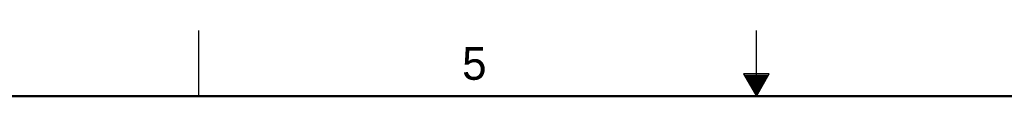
# Model space of a CAD drawing. Header units: inches. Extents: x 0 to 34, y 0 to 22.
# Tile 137 of 168: x 11.4 to 18.9, y 21.5 to 22. Entities that reach past the tile are written whole.
import ezdxf

# ---------------------------------------------------------------- set-up
doc = ezdxf.new("R2010")
doc.units = ezdxf.units.IN
doc.header["$LTSCALE"] = 1.87
doc.header["$MEASUREMENT"] = 0
doc.layers.get('0').update_dxf_attribs({"linetype": 'CONTINUOUS'})
doc.styles.add('TEXTSTYLE_2', font='txt')

msp = doc.modelspace()

# ---------------------------------------------------------------- linework, layer by layer
at = {"color": 2, "linetype": 'CONTINUOUS'}
for p, q in [((12.75, 21.5), (12.75, 22)), ((17, 21.5), (17, 22)), ((16.902, 21.6697), (17, 21.5)), ((17.098, 21.6697), (16.902, 21.6697)), ((16.9076, 21.66), (17.0924, 21.66)), ((16.9134, 21.65), (17.0866, 21.65)), ((16.9192, 21.64), (17.0808, 21.64)), ((16.925, 21.63), (17.0751, 21.63)), ((16.9307, 21.62), (17.0693, 21.62)), ((16.9365, 21.61), (17.0635, 21.61)), ((17, 21.5), (17.098, 21.6697)), ((16.9423, 21.6), (17.0578, 21.6)), ((16.9481, 21.59), (17.052, 21.59)), ((16.9538, 21.58), (17.0462, 21.58)), ((16.9596, 21.57), (17.0404, 21.57)), ((16.9654, 21.56), (17.0347, 21.56)), ((16.9712, 21.55), (17.0289, 21.55)), ((16.9769, 21.54), (17.0231, 21.54)), ((16.9827, 21.53), (17.0173, 21.53)), ((16.9885, 21.52), (17.0116, 21.52)), ((16.9942, 21.51), (17.0058, 21.51))]:
    msp.add_line(p, q, dxfattribs=at)
at = {"color": 7, "linetype": 'CONTINUOUS', "const_width": 0.02}
msp.add_lwpolyline([(33.5, 21.5), (0.5, 21.5)], dxfattribs=at)

# ---------------------------------------------------------------- texts
at = {"color": 2, "linetype": 'CONTINUOUS', "insert": (14.7577, 21.8747), "char_height": 0.25, "width": 0.25, "attachment_point": 1, "line_spacing_factor": 0.9, "style": 'TEXTSTYLE_2'}
msp.add_mtext('5', dxfattribs=at)

doc.saveas('drawing.dxf')
